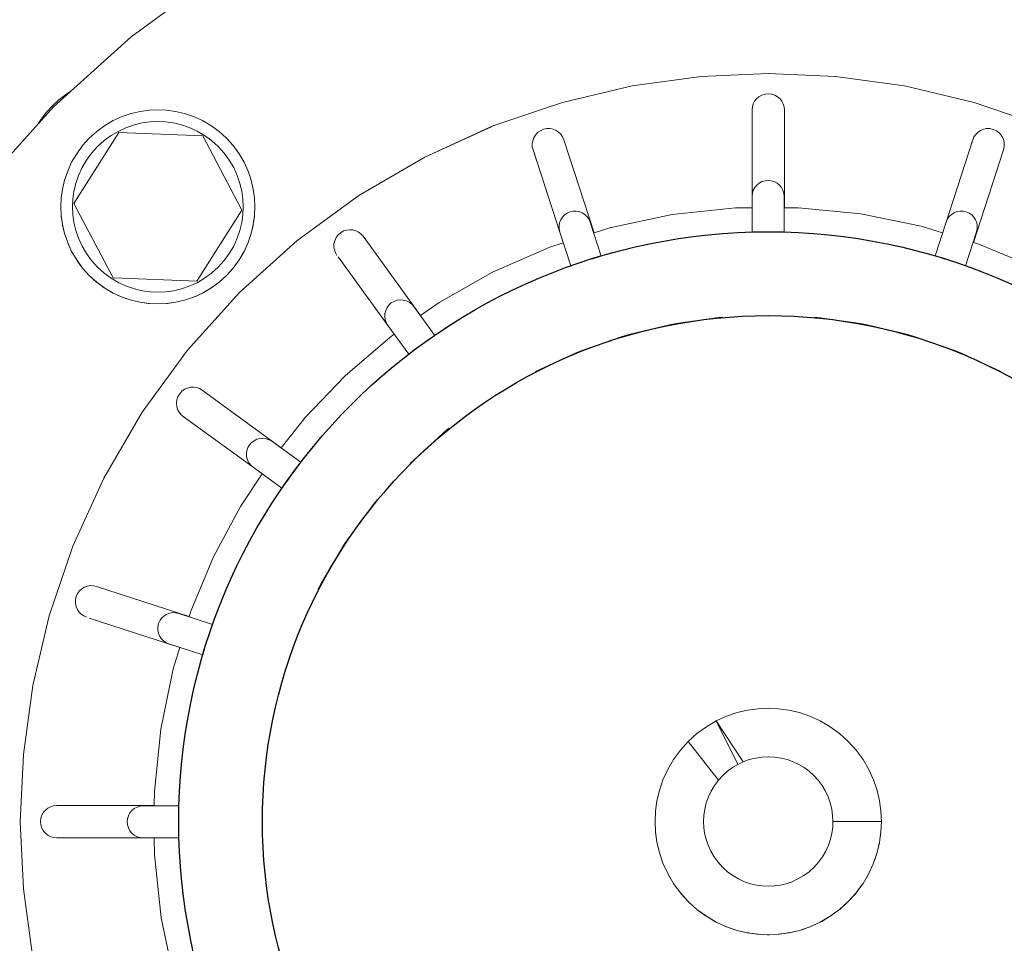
# Model space of a CAD drawing. Header units: millimetres. Extents: x -530 to 575, y -491 to 509.
# Tile 6 of 12: x -93 to 29, y -281 to -167. Entities that reach past the tile are written whole.
import ezdxf

# ---------------------------------------------------------------- set-up
doc = ezdxf.new("R2010")
doc.units = ezdxf.units.MM
doc.header["$MEASUREMENT"] = 0
doc.layers.add('MATERIAL 2', color=5, linetype='Continuous', true_color=0x0000ff)

msp = doc.modelspace()

# ---------------------------------------------------------------- linework, layer by layer
at = {"layer": 'MATERIAL 2', "color": 5, "linetype": 'Continuous', "lineweight": 0, "true_color": 0x0000ff}
for p, q in [((-78.79, -169.09), (-68.4, -161.51)), ((-88.39, -177.75), (-78.79, -169.09)), ((-16.83, -175.18), (-8.31, -174.01)), ((-8.31, -174.01), (0, -173.64)), ((0, -173.64), (8.31, -174.01)), ((8.31, -174.01), (16.83, -175.18)), ((-25.45, -177.21), (-16.83, -175.18)), ((16.83, -175.18), (25.45, -177.21)), ((-87.68, -176.85), (-86.75, -176.14)), ((-87.25, -176.53), (-87.55, -176.74)), ((-86.75, -176.14), (-86.3, -175.86)), ((-86.5, -175.98), (-86.75, -176.14)), ((-86.74, -176.14), (-86.75, -176.14)), ((-86.28, -175.85), (-86.5, -175.98)), ((-86.5, -175.98), (-86.5, -175.98)), ((-86.5, -175.98), (-86.5, -175.98)), ((-1.16, -176.51), (-1.46, -176.77)), ((-0.79, -176.31), (-1.16, -176.51)), ((-0.39, -176.18), (-0.79, -176.31)), ((0.02, -176.14), (-0.39, -176.18)), ((0.44, -176.19), (0.02, -176.14)), ((0.82, -176.32), (0.44, -176.19)), ((1.16, -176.52), (0.82, -176.32)), ((1.45, -176.76), (1.16, -176.52)), ((-97.04, -187.35), (-88.39, -177.75)), ((-89.29, -178.46), (-88.52, -177.62)), ((-88.52, -177.62), (-87.68, -176.85)), ((-88.52, -177.62), (-88.52, -177.62)), ((-88.52, -177.62), (-88.52, -177.62)), ((-87.55, -176.74), (-87.68, -176.85)), ((-87.68, -176.85), (-87.68, -176.85)), ((-87.55, -176.74), (-87.55, -176.74)), ((-34.05, -180.13), (-25.45, -177.21)), ((-1.96, -177.77), (-2, -178.14)), ((-1.86, -177.41), (-1.96, -177.77)), ((-1.7, -177.08), (-1.86, -177.41)), ((-1.46, -176.77), (-1.7, -177.08)), ((1.68, -177.05), (1.45, -176.76)), ((1.85, -177.38), (1.68, -177.05)), ((1.96, -177.75), (1.85, -177.38)), ((2, -178.14), (1.96, -177.75)), ((25.45, -177.21), (34.05, -180.13)), ((-90, -179.4), (-89.29, -178.46)), ((-89.4, -178.59), (-89.62, -178.89)), ((-89.4, -178.59), (-89.29, -178.46)), ((-89.4, -178.59), (-89.4, -178.59)), ((-89.29, -178.46), (-89.29, -178.46)), ((-79.9, -178.97), (-81, -179.47)), ((-78.79, -178.59), (-79.9, -178.97)), ((-77.67, -178.33), (-78.79, -178.59)), ((-76.56, -178.17), (-77.67, -178.33)), ((-75.49, -178.12), (-76.56, -178.17)), ((-74.41, -178.17), (-75.49, -178.12)), ((-73.3, -178.33), (-74.41, -178.17)), ((-72.18, -178.59), (-73.3, -178.33)), ((-71.07, -178.97), (-72.18, -178.59)), ((-69.97, -179.47), (-71.07, -178.97)), ((-2, -178.14), (-2, -188.84)), ((2, -190.23), (2, -178.14)), ((2, -178.14), (2, -178.14)), ((-90.17, -179.64), (-90.29, -179.86)), ((-90.28, -179.85), (-90, -179.4)), ((-90.17, -179.64), (-90, -179.4)), ((-90.17, -179.64), (-90.17, -179.64)), ((-90.17, -179.64), (-90.17, -179.64)), ((-90, -179.4), (-90, -179.4)), ((-82.05, -180.08), (-83.05, -180.81)), ((-81, -179.47), (-82.05, -180.08)), ((-78.39, -179.98), (-79.37, -180.32)), ((-77.41, -179.75), (-78.39, -179.98)), ((-76.43, -179.62), (-77.41, -179.75)), ((-75.49, -179.57), (-76.43, -179.62)), ((-74.54, -179.62), (-75.49, -179.57)), ((-73.57, -179.75), (-74.54, -179.62)), ((-72.58, -179.98), (-73.57, -179.75)), ((-71.6, -180.32), (-72.58, -179.98)), ((-68.92, -180.08), (-69.97, -179.47)), ((-67.92, -180.81), (-68.92, -180.08)), ((-42.48, -183.97), (-34.05, -180.13)), ((-34.15, -180.18), (-42.48, -183.97)), ((-85.87, -189.71), (-80.32, -180.93)), ((-83.05, -180.81), (-83.97, -181.64)), ((-81.26, -181.29), (-82.14, -181.93)), ((-80.33, -180.75), (-81.26, -181.29)), ((-79.37, -180.32), (-80.33, -180.75)), ((-80.32, -180.93), (-69.94, -181.34)), ((-70.64, -180.75), (-71.6, -180.32)), ((-69.71, -181.29), (-70.64, -180.75)), ((-69.94, -181.34), (-65.1, -190.54)), ((-68.84, -181.93), (-69.71, -181.29)), ((-67, -181.64), (-67.92, -180.81)), ((-28.8, -181.25), (-29, -181.6)), ((-28.52, -180.95), (-28.8, -181.25)), ((-28.17, -180.71), (-28.52, -180.95)), ((-27.79, -180.54), (-28.17, -180.71)), ((-27.38, -180.46), (-27.79, -180.54)), ((-26.97, -180.46), (-27.38, -180.46)), ((-26.59, -180.54), (-26.97, -180.46)), ((-26.24, -180.69), (-26.59, -180.54)), ((-25.94, -180.89), (-26.24, -180.69)), ((-25.67, -181.15), (-25.94, -180.89)), ((-25.45, -181.47), (-25.67, -181.15)), ((25.65, -181.18), (25.44, -181.48)), ((25.91, -180.92), (25.65, -181.18)), ((26.23, -180.7), (25.91, -180.92)), ((26.6, -180.54), (26.23, -180.7)), ((27, -180.46), (26.6, -180.54)), ((27.42, -180.46), (27, -180.46)), ((27.83, -180.55), (27.42, -180.46)), ((28.21, -180.73), (27.83, -180.55)), ((28.54, -180.97), (28.21, -180.73)), ((28.8, -181.26), (28.54, -180.97)), ((29, -181.58), (28.8, -181.26)), ((-84.8, -182.56), (-85.53, -183.56)), ((-83.97, -181.64), (-84.8, -182.56)), ((-82.14, -181.93), (-82.95, -182.66)), ((-68.03, -182.66), (-68.84, -181.93)), ((-66.17, -182.56), (-67, -181.64)), ((-65.44, -183.56), (-66.17, -182.56)), ((-29.13, -181.97), (-29.19, -182.33)), ((-29.19, -182.33), (-29.18, -182.7)), ((-29, -181.6), (-29.13, -181.97)), ((-25.29, -181.83), (-25.45, -181.47)), ((-21.55, -193.34), (-25.29, -181.83)), ((-25.29, -181.83), (-25.29, -181.83)), ((25.29, -181.83), (21.99, -192)), ((25.29, -181.83), (25.11, -182.39)), ((25.44, -181.48), (25.29, -181.83)), ((29.12, -181.93), (29, -181.58)), ((29.19, -182.29), (29.12, -181.93)), ((29.18, -182.68), (29.19, -182.29)), ((-85.53, -183.56), (-86.15, -184.61)), ((-83.68, -183.48), (-84.32, -184.35)), ((-82.95, -182.66), (-83.68, -183.48)), ((-67.3, -183.48), (-68.03, -182.66)), ((-66.66, -184.35), (-67.3, -183.48)), ((-64.83, -184.61), (-65.44, -183.56)), ((-29.18, -182.7), (-29.09, -183.07)), ((-29.09, -183.07), (-25.79, -193.24)), ((-29.09, -183.07), (-28.63, -184.5)), ((25.37, -194.53), (29.09, -183.07)), ((29.09, -183.07), (29.18, -182.68)), ((29.09, -183.07), (29.09, -183.07)), ((-86.15, -184.61), (-86.64, -185.71)), ((-84.32, -184.35), (-84.86, -185.28)), ((-66.11, -185.28), (-66.66, -184.35)), ((-64.33, -185.71), (-64.83, -184.61)), ((-50.62, -188.72), (-42.48, -183.97)), ((-42.48, -183.97), (-50.62, -188.72)), ((-86.64, -185.71), (-87.02, -186.82)), ((-85.3, -186.24), (-85.63, -187.22)), ((-84.86, -185.28), (-85.3, -186.24)), ((-65.68, -186.24), (-66.11, -185.28)), ((-65.34, -187.22), (-65.68, -186.24)), ((-63.95, -186.82), (-64.33, -185.71)), ((-87.02, -186.82), (-87.29, -187.94)), ((-85.63, -187.22), (-85.86, -188.2)), ((-65.11, -188.2), (-65.34, -187.22)), ((-63.69, -187.94), (-63.95, -186.82)), ((-1.67, -187.74), (-1.42, -187.43)), ((-1.42, -187.43), (-1.12, -187.19)), ((-1.12, -187.19), (-0.78, -187.01)), ((-0.78, -187.01), (-0.4, -186.89)), ((-0.4, -186.89), (-0.02, -186.85)), ((-0.02, -186.85), (0.37, -186.89)), ((0.37, -186.89), (0.74, -187.01)), ((0.74, -187.01), (1.08, -187.19)), ((1.08, -187.19), (1.39, -187.43)), ((1.39, -187.43), (1.63, -187.74)), ((-87.29, -187.94), (-87.44, -189.05)), ((-85.86, -188.2), (-85.99, -189.18)), ((-64.98, -189.18), (-65.11, -188.2)), ((-63.54, -189.05), (-63.69, -187.94)), ((-58.3, -194.33), (-50.62, -188.72)), ((-2, -188.84), (-1.96, -188.45)), ((-1.96, -188.45), (-1.85, -188.08)), ((-1.85, -188.08), (-1.67, -187.74)), ((1.63, -187.74), (1.82, -188.08)), ((1.82, -188.08), (1.93, -188.45)), ((1.93, -188.45), (1.97, -188.84)), ((-87.44, -189.05), (-87.49, -190.12)), ((-85.99, -189.18), (-86.04, -190.12)), ((-81.03, -198.91), (-85.87, -189.71)), ((-64.94, -190.12), (-64.98, -189.18)), ((-63.49, -190.12), (-63.54, -189.05)), ((-2, -193.25), (-2, -188.84)), ((1.97, -188.84), (1.97, -193.25)), ((-87.49, -190.12), (-87.44, -191.2)), ((-86.04, -190.12), (-85.99, -191.07)), ((-85.99, -191.07), (-85.86, -192.04)), ((-65.1, -190.54), (-70.65, -199.32)), ((-65.11, -192.04), (-64.98, -191.07)), ((-64.98, -191.07), (-64.94, -190.12)), ((-63.54, -191.2), (-63.49, -190.12)), ((-25.46, -191.4), (-25.19, -191.12)), ((-25.19, -191.12), (-24.87, -190.9)), ((-24.87, -190.9), (-24.52, -190.74)), ((-24.52, -190.74), (-24.14, -190.66)), ((-24.14, -190.66), (-23.75, -190.65)), ((-23.75, -190.65), (-23.37, -190.72)), ((-23.37, -190.72), (-23, -190.86)), ((-23, -190.86), (-22.68, -191.07)), ((-22.68, -191.07), (-22.4, -191.34)), ((-19.58, -192.7), (-11.89, -191.07)), ((-11.89, -191.07), (-4.07, -190.25)), ((-4.07, -190.25), (-2, -190.24)), ((2, -190.23), (3.74, -190.23)), ((3.74, -190.23), (11.44, -191)), ((11.44, -191), (18.9, -192.53)), ((22.36, -191.33), (22.64, -191.06)), ((22.64, -191.06), (22.97, -190.85)), ((22.97, -190.85), (23.33, -190.71)), ((23.33, -190.71), (23.72, -190.64)), ((23.72, -190.64), (24.1, -190.65)), ((24.1, -190.65), (24.48, -190.73)), ((24.48, -190.73), (24.84, -190.89)), ((24.84, -190.89), (25.16, -191.11)), ((25.16, -191.11), (25.43, -191.39)), ((-87.44, -191.2), (-87.29, -192.31)), ((-87.43, -191.26), (-87.44, -191.2)), ((-87.43, -191.26), (-87.43, -191.26)), ((-87.43, -191.26), (-87.29, -192.31)), ((-87.43, -191.26), (-87.43, -191.26)), ((-87.29, -192.31), (-87.02, -193.43)), ((-87.27, -192.41), (-87.29, -192.31)), ((-85.86, -192.04), (-85.63, -193.03)), ((-65.34, -193.03), (-65.11, -192.04)), ((-63.95, -193.43), (-63.69, -192.31)), ((-63.71, -192.41), (-63.69, -192.31)), ((-63.69, -192.31), (-63.54, -191.2)), ((-63.54, -191.26), (-63.69, -192.31)), ((-63.54, -191.26), (-63.54, -191.2)), ((-63.54, -191.26), (-63.54, -191.26)), ((-63.54, -191.26), (-63.54, -191.26)), ((-25.88, -192.47), (-25.81, -192.09)), ((-25.81, -192.09), (-25.67, -191.73)), ((-25.67, -191.73), (-25.46, -191.4)), ((-22.4, -191.34), (-22.17, -191.66)), ((-22.17, -191.66), (-22.02, -192.01)), ((-22.02, -192.01), (-20.65, -196.21)), ((20.62, -196.2), (21.99, -192)), ((21.99, -192), (22.14, -191.65)), ((22.14, -191.65), (22.36, -191.33)), ((25.43, -191.39), (25.64, -191.72)), ((25.64, -191.72), (25.78, -192.08)), ((25.78, -192.08), (25.85, -192.46)), ((-87.27, -192.41), (-87.27, -192.41)), ((-87.27, -192.41), (-87.02, -193.43)), ((-87.27, -192.41), (-87.27, -192.41)), ((-87.02, -193.43), (-86.64, -194.54)), ((-86.98, -193.56), (-87.02, -193.43)), ((-86.98, -193.56), (-86.98, -193.56)), ((-86.98, -193.56), (-86.64, -194.54)), ((-86.98, -193.56), (-86.98, -193.56)), ((-85.63, -193.03), (-85.3, -194.01)), ((-65.68, -194.01), (-65.34, -193.03)), ((-64.33, -194.54), (-63.95, -193.43)), ((-63.99, -193.56), (-64.33, -194.54)), ((-63.99, -193.56), (-63.95, -193.43)), ((-63.99, -193.56), (-63.99, -193.56)), ((-63.99, -193.56), (-63.99, -193.56)), ((-63.71, -192.41), (-63.95, -193.43)), ((-63.71, -192.41), (-63.71, -192.41)), ((-63.71, -192.41), (-63.71, -192.41)), ((-53.19, -193.59), (-53.45, -193.93)), ((-52.88, -193.32), (-53.19, -193.59)), ((-52.52, -193.11), (-52.88, -193.32)), ((-52.13, -192.99), (-52.52, -193.11)), ((-51.74, -192.95), (-52.13, -192.99)), ((-51.36, -192.98), (-51.74, -192.95)), ((-51.01, -193.08), (-51.36, -192.98)), ((-50.68, -193.24), (-51.01, -193.08)), ((-50.37, -193.48), (-50.68, -193.24)), ((-50.11, -193.77), (-50.37, -193.48)), ((-25.87, -192.86), (-25.88, -192.47)), ((-25.79, -193.24), (-25.87, -192.86)), ((-24.43, -197.43), (-25.79, -193.24)), ((-21.55, -193.34), (-19.58, -192.7)), ((-0.8, -193.25), (-2, -193.25)), ((1.97, -193.25), (0.81, -193.25)), ((1.97, -193.25), (1.97, -193.25)), ((18.9, -192.53), (21.55, -193.35)), ((25.76, -193.23), (24.4, -197.42)), ((25.84, -192.85), (25.76, -193.23)), ((25.85, -192.46), (25.84, -192.85)), ((-86.64, -194.54), (-86.15, -195.64)), ((-86.59, -194.68), (-86.64, -194.54)), ((-86.59, -194.68), (-86.59, -194.68)), ((-86.59, -194.68), (-86.15, -195.64)), ((-86.59, -194.68), (-86.59, -194.69)), ((-85.3, -194.01), (-84.86, -194.97)), ((-66.11, -194.97), (-65.68, -194.01)), ((-65.41, -200.73), (-58.3, -194.33)), ((-64.83, -195.64), (-64.33, -194.54)), ((-64.39, -194.68), (-64.83, -195.64)), ((-64.39, -194.68), (-64.33, -194.54)), ((-64.39, -194.69), (-64.39, -194.68)), ((-64.39, -194.68), (-64.39, -194.68)), ((-53.71, -194.7), (-53.72, -195.09)), ((-53.62, -194.31), (-53.71, -194.7)), ((-53.45, -193.93), (-53.62, -194.31)), ((-42.99, -203.57), (-50.11, -193.77)), ((-50.11, -193.77), (-50.11, -193.77)), ((-27.02, -195.1), (-25.36, -194.57)), ((25.37, -194.53), (26.03, -194.73)), ((26.03, -194.73), (32.74, -197.55)), ((-86.15, -195.64), (-85.53, -196.69)), ((-86.07, -195.77), (-86.15, -195.64)), ((-86.07, -195.77), (-86.07, -195.77)), ((-86.07, -195.77), (-85.53, -196.69)), ((-86.07, -195.77), (-86.07, -195.77)), ((-84.86, -194.97), (-84.32, -195.9)), ((-84.32, -195.9), (-83.68, -196.77)), ((-67.3, -196.77), (-66.66, -195.9)), ((-66.66, -195.9), (-66.11, -194.97)), ((-65.44, -196.69), (-64.83, -195.64)), ((-64.9, -195.77), (-65.44, -196.69)), ((-64.9, -195.77), (-64.83, -195.64)), ((-64.9, -195.77), (-64.9, -195.77)), ((-64.9, -195.77), (-64.9, -195.77)), ((-53.72, -195.09), (-53.66, -195.45)), ((-53.66, -195.45), (-53.53, -195.8)), ((-53.53, -195.8), (-53.34, -196.12)), ((-34.1, -198.22), (-27.02, -195.1)), ((-85.53, -196.69), (-84.8, -197.69)), ((-85.45, -196.81), (-85.53, -196.69)), ((-85.45, -196.81), (-85.45, -196.81)), ((-85.45, -196.81), (-84.8, -197.69)), ((-85.45, -196.81), (-85.45, -196.81)), ((-83.68, -196.77), (-82.95, -197.58)), ((-68.03, -197.58), (-67.3, -196.77)), ((-66.17, -197.69), (-65.44, -196.69)), ((-65.52, -196.81), (-66.17, -197.69)), ((-65.52, -196.81), (-65.44, -196.69)), ((-65.52, -196.81), (-65.52, -196.81)), ((-65.52, -196.81), (-65.52, -196.81)), ((-53.34, -196.12), (-53.34, -196.12)), ((-53.21, -196.3), (-46.26, -205.88)), ((-23.25, -197.05), (-24.43, -197.43)), ((-20.65, -196.21), (-21.82, -196.58)), ((-20.65, -196.21), (-20.65, -196.21)), ((21.84, -196.59), (20.62, -196.2)), ((24.4, -197.42), (23.26, -197.05)), ((-84.8, -197.69), (-83.97, -198.61)), ((-84.74, -197.77), (-84.8, -197.69)), ((-84.74, -197.77), (-84.74, -197.77)), ((-84.74, -197.77), (-83.97, -198.61)), ((-84.74, -197.77), (-84.73, -197.77)), ((-82.95, -197.58), (-82.14, -198.32)), ((-82.14, -198.32), (-81.26, -198.95)), ((-69.71, -198.95), (-68.84, -198.32)), ((-68.84, -198.32), (-68.03, -197.58)), ((-67, -198.61), (-66.17, -197.69)), ((-66.24, -197.77), (-67, -198.61)), ((-66.24, -197.77), (-66.17, -197.69)), ((-66.24, -197.77), (-66.24, -197.77)), ((-66.24, -197.77), (-66.24, -197.77)), ((-40.72, -201.97), (-34.1, -198.22)), ((24.4, -197.42), (24.4, -197.42)), ((-83.97, -198.61), (-83.05, -199.44)), ((-83.93, -198.65), (-83.97, -198.61)), ((-83.93, -198.65), (-83.93, -198.65)), ((-83.93, -198.65), (-83.06, -199.43)), ((-83.06, -199.43), (-83.05, -199.44)), ((-83.06, -199.43), (-83.06, -199.43)), ((-83.05, -199.44), (-82.05, -200.17)), ((-82.13, -200.12), (-83.05, -199.44)), ((-81.26, -198.95), (-80.33, -199.5)), ((-70.65, -199.32), (-81.03, -198.91)), ((-80.33, -199.5), (-79.37, -199.93)), ((-71.6, -199.93), (-70.64, -199.5)), ((-70.64, -199.5), (-69.71, -198.95)), ((-68.92, -200.17), (-67.92, -199.44)), ((-68.84, -200.12), (-67.92, -199.44)), ((-67.92, -199.44), (-67, -198.61)), ((-67.91, -199.43), (-67.92, -199.44)), ((-67.91, -199.43), (-67.04, -198.65)), ((-67.91, -199.43), (-67.91, -199.43)), ((-67.04, -198.65), (-67, -198.61)), ((-67.04, -198.65), (-67.04, -198.65)), ((-82.14, -200.11), (-82.13, -200.12)), ((-82.13, -200.12), (-82.05, -200.17)), ((-82.13, -200.12), (-82.13, -200.12)), ((-82.05, -200.17), (-81, -200.78)), ((-81.16, -200.7), (-82.05, -200.17)), ((-81.16, -200.7), (-81.16, -200.7)), ((-81.16, -200.7), (-81, -200.78)), ((-81.16, -200.7), (-81.16, -200.7)), ((-81, -200.78), (-79.9, -201.28)), ((-80.12, -201.19), (-81, -200.78)), ((-79.37, -199.93), (-78.39, -200.27)), ((-78.39, -200.27), (-77.41, -200.5)), ((-77.41, -200.5), (-76.43, -200.63)), ((-76.43, -200.63), (-75.49, -200.67)), ((-75.49, -200.67), (-74.54, -200.63)), ((-74.54, -200.63), (-73.57, -200.5)), ((-73.57, -200.5), (-72.58, -200.27)), ((-72.58, -200.27), (-71.6, -199.93)), ((-71.81, -207.84), (-65.41, -200.73)), ((-71.07, -201.28), (-69.97, -200.78)), ((-70.85, -201.19), (-69.97, -200.78)), ((-69.97, -200.78), (-68.92, -200.17)), ((-69.82, -200.7), (-69.97, -200.78)), ((-69.82, -200.7), (-68.92, -200.17)), ((-69.82, -200.7), (-69.82, -200.7)), ((-69.82, -200.7), (-69.81, -200.7)), ((-68.84, -200.12), (-68.92, -200.17)), ((-68.84, -200.12), (-68.83, -200.11)), ((-68.84, -200.12), (-68.84, -200.12)), ((-80.12, -201.19), (-80.12, -201.19)), ((-80.12, -201.19), (-79.9, -201.28)), ((-80.12, -201.19), (-80.12, -201.19)), ((-79.9, -201.28), (-78.79, -201.66)), ((-79.02, -201.59), (-79.9, -201.28)), ((-79.02, -201.59), (-79.02, -201.59)), ((-79.02, -201.59), (-78.79, -201.66)), ((-79.02, -201.59), (-79.02, -201.59)), ((-78.79, -201.66), (-77.67, -201.92)), ((-77.87, -201.88), (-78.79, -201.66)), ((-77.87, -201.88), (-77.87, -201.88)), ((-77.87, -201.88), (-77.67, -201.92)), ((-77.87, -201.88), (-77.87, -201.88)), ((-77.67, -201.92), (-76.56, -202.08)), ((-76.69, -202.06), (-77.67, -201.92)), ((-76.69, -202.06), (-76.69, -202.06)), ((-76.69, -202.06), (-76.56, -202.08)), ((-76.69, -202.06), (-76.69, -202.06)), ((-76.56, -202.08), (-75.49, -202.12)), ((-75.49, -202.12), (-74.41, -202.08)), ((-74.41, -202.08), (-73.3, -201.92)), ((-74.28, -202.06), (-74.41, -202.08)), ((-74.28, -202.06), (-73.3, -201.92)), ((-74.28, -202.06), (-74.28, -202.06)), ((-74.28, -202.06), (-74.28, -202.06)), ((-73.3, -201.92), (-72.18, -201.66)), ((-73.1, -201.88), (-73.3, -201.92)), ((-73.1, -201.88), (-72.18, -201.66)), ((-73.1, -201.88), (-73.1, -201.88)), ((-73.1, -201.88), (-73.1, -201.88)), ((-72.18, -201.66), (-71.07, -201.28)), ((-71.95, -201.59), (-72.18, -201.66)), ((-71.95, -201.59), (-71.07, -201.28)), ((-71.95, -201.59), (-71.95, -201.59)), ((-71.95, -201.59), (-71.95, -201.59)), ((-70.85, -201.19), (-71.07, -201.28)), ((-70.85, -201.19), (-70.85, -201.19)), ((-70.85, -201.19), (-70.85, -201.19)), ((-46.91, -202.26), (-46.62, -202.01)), ((-46.62, -202.01), (-46.28, -201.81)), ((-46.28, -201.81), (-45.91, -201.68)), ((-45.91, -201.68), (-45.53, -201.63)), ((-45.53, -201.63), (-45.14, -201.65)), ((-45.14, -201.65), (-44.76, -201.75)), ((-44.76, -201.75), (-44.41, -201.92)), ((-44.41, -201.92), (-44.1, -202.15)), ((-42.99, -203.57), (-40.72, -201.97)), ((-47.43, -203.69), (-47.41, -203.3)), ((-47.41, -203.3), (-47.31, -202.92)), ((-47.31, -202.92), (-47.14, -202.57)), ((-47.14, -202.57), (-46.91, -202.26)), ((-44.1, -202.15), (-43.85, -202.45)), ((-43.85, -202.45), (-41.25, -206.01)), ((-47.38, -204.07), (-47.43, -203.69)), ((-47.25, -204.44), (-47.38, -204.07)), ((-47.05, -204.78), (-47.25, -204.44)), ((-11.4, -204.54), (-17.24, -205.91)), ((-11.4, -204.54), (-12.22, -204.7)), ((-5.63, -203.75), (-11.4, -204.54)), ((-11.4, -204.54), (-6.14, -203.8)), ((-5.63, -203.75), (-6.14, -203.8)), ((6.14, -203.8), (5.63, -203.75)), ((11.4, -204.54), (5.63, -203.75)), ((6.14, -203.8), (11.4, -204.54)), ((12.22, -204.7), (11.4, -204.54)), ((17.24, -205.91), (11.4, -204.54)), ((-44.46, -208.34), (-47.05, -204.78)), ((-47.05, -204.78), (-47.05, -204.78)), ((-17.24, -205.91), (-12.22, -204.7)), ((12.22, -204.7), (17.24, -205.91)), ((-52.33, -211.02), (-46.82, -206.27)), ((-46.82, -206.27), (-46.26, -205.88)), ((-41.25, -206.01), (-42.24, -206.73)), ((-41.25, -206.01), (-41.25, -206.01)), ((-17.24, -205.91), (-23.06, -207.89)), ((-23.06, -207.89), (-18.18, -206.19)), ((-17.24, -205.91), (-18.18, -206.19)), ((18.18, -206.19), (17.24, -205.91)), ((23.06, -207.89), (17.24, -205.91)), ((18.18, -206.19), (23.06, -207.89)), ((-77.42, -215.52), (-71.81, -207.84)), ((-43.5, -207.64), (-44.46, -208.34)), ((-23.06, -207.89), (-28.77, -210.49)), ((-23.06, -207.89), (-23.97, -208.27)), ((23.97, -208.27), (23.06, -207.89)), ((28.77, -210.49), (23.06, -207.89)), ((-28.77, -210.49), (-23.97, -208.27)), ((23.97, -208.27), (28.77, -210.49)), ((-57.22, -216.12), (-52.33, -211.02)), ((-72.51, -212.91), (-72.79, -213.22)), ((-72.18, -212.68), (-72.51, -212.91)), ((-71.82, -212.52), (-72.18, -212.68)), ((-71.46, -212.43), (-71.82, -212.52)), ((-71.09, -212.42), (-71.46, -212.43)), ((-70.72, -212.47), (-71.09, -212.42)), ((-70.35, -212.6), (-70.72, -212.47)), ((-70.02, -212.8), (-70.35, -212.6)), ((-60.24, -219.9), (-70.02, -212.8)), ((-70.02, -212.8), (-70.02, -212.8)), ((-73.14, -213.98), (-73.19, -214.39)), ((-73.01, -213.58), (-73.14, -213.98)), ((-72.79, -213.22), (-73.01, -213.58)), ((-82.16, -223.65), (-77.42, -215.52)), ((-73.19, -214.39), (-73.16, -214.79)), ((-73.16, -214.79), (-73.05, -215.16)), ((-73.05, -215.16), (-72.87, -215.5)), ((-72.87, -215.5), (-72.65, -215.78)), ((-72.65, -215.78), (-72.37, -216.03)), ((-72.37, -216.03), (-63.71, -222.32)), ((-72.37, -216.03), (-69.95, -217.79)), ((-60.24, -219.9), (-57.22, -216.12)), ((-39.48, -217.5), (-44.3, -221.84)), ((-44.3, -221.84), (-39.74, -217.71)), ((-39.48, -217.5), (-39.74, -217.71)), ((-63.89, -219.26), (-63.58, -219.03)), ((-63.58, -219.03), (-63.23, -218.86)), ((-63.23, -218.86), (-62.86, -218.76)), ((-62.86, -218.76), (-62.47, -218.73)), ((-62.47, -218.73), (-62.09, -218.79)), ((-62.09, -218.79), (-61.72, -218.91)), ((-61.72, -218.91), (-61.38, -219.11)), ((-61.38, -219.11), (-57.82, -221.7)), ((-64.53, -220.64), (-64.48, -220.25)), ((-64.48, -220.25), (-64.35, -219.89)), ((-64.35, -219.89), (-64.15, -219.55)), ((-64.15, -219.55), (-63.89, -219.26)), ((-64.51, -221.03), (-64.53, -220.64)), ((-64.41, -221.4), (-64.51, -221.03)), ((-64.24, -221.75), (-64.41, -221.4)), ((-64, -222.06), (-64.24, -221.75)), ((-63.71, -222.32), (-64, -222.06)), ((-60.15, -224.91), (-63.71, -222.32)), ((-57.82, -221.7), (-58.76, -223)), ((-57.82, -221.7), (-57.82, -221.7)), ((-86, -232.09), (-82.16, -223.65)), ((-65.25, -227.17), (-62.59, -223.14)), ((-59.17, -223.57), (-60.15, -224.91)), ((-68.59, -233.4), (-65.25, -227.17)), ((-48.63, -226.65), (-52.43, -231.86)), ((-48.63, -226.65), (-52.07, -231.35)), ((-52.43, -231.86), (-52.07, -231.35)), ((-88.93, -240.69), (-86, -232.09)), ((-52.43, -231.86), (-55.65, -237.37)), ((-52.43, -231.86), (-55.24, -236.61)), ((-71.4, -240.11), (-68.59, -233.4)), ((-84.88, -237.34), (-85.17, -237.6)), ((-84.55, -237.14), (-84.88, -237.34)), ((-84.21, -237.02), (-84.55, -237.14)), ((-83.85, -236.95), (-84.21, -237.02)), ((-83.46, -236.96), (-83.85, -236.95)), ((-83.07, -237.04), (-83.46, -236.96)), ((-71.61, -240.77), (-83.07, -237.04)), ((-83.07, -237.04), (-83.07, -237.04)), ((-55.65, -237.37), (-55.24, -236.61)), ((-85.58, -238.31), (-85.68, -238.72)), ((-85.41, -237.93), (-85.58, -238.31)), ((-85.17, -237.6), (-85.41, -237.93)), ((-85.68, -238.72), (-85.68, -239.13)), ((-85.68, -239.13), (-85.6, -239.54)), ((-85.6, -239.54), (-85.44, -239.91)), ((-90.95, -249.31), (-88.93, -240.69)), ((-85.44, -239.91), (-85.22, -240.23)), ((-85.22, -240.23), (-84.96, -240.49)), ((-84.96, -240.49), (-84.65, -240.7)), ((-84.65, -240.7), (-84.31, -240.85)), ((-84.31, -240.85), (-84.31, -240.85)), ((-83.97, -240.96), (-72.79, -244.59)), ((-75.25, -241.3), (-75.03, -240.98)), ((-75.03, -240.98), (-74.75, -240.71)), ((-74.75, -240.71), (-74.42, -240.5)), ((-74.42, -240.5), (-74.06, -240.36)), ((-74.06, -240.36), (-73.68, -240.29)), ((-73.68, -240.29), (-73.29, -240.3)), ((-73.29, -240.3), (-72.91, -240.38)), ((-72.91, -240.38), (-68.72, -241.74)), ((-71.61, -240.77), (-71.4, -240.11)), ((-75.5, -242.42), (-75.49, -242.03)), ((-75.49, -242.03), (-75.41, -241.65)), ((-75.41, -241.65), (-75.25, -241.3)), ((-68.72, -241.74), (-68.96, -242.5)), ((-68.72, -241.74), (-68.72, -241.74)), ((-75.43, -242.81), (-75.5, -242.42)), ((-75.29, -243.17), (-75.43, -242.81)), ((-75.08, -243.49), (-75.29, -243.17)), ((-74.81, -243.77), (-75.08, -243.49)), ((-74.49, -244), (-74.81, -243.77)), ((-74.14, -244.15), (-74.49, -244)), ((-69.94, -245.52), (-74.14, -244.15)), ((-74.14, -244.15), (-74.14, -244.15)), ((-73.61, -247.24), (-72.79, -244.59)), ((-69.72, -244.84), (-69.94, -245.52)), ((-75.13, -254.7), (-73.61, -247.24)), ((-92.12, -257.83), (-90.95, -249.31)), ((-5.15, -253.09), (-6.43, -253.67)), ((-3.85, -252.65), (-5.15, -253.09)), ((-2.55, -252.34), (-3.85, -252.65)), ((-1.26, -252.16), (-2.55, -252.34)), ((0, -252.11), (-1.26, -252.16)), ((1.26, -252.16), (0, -252.11)), ((2.55, -252.34), (1.26, -252.16)), ((3.85, -252.65), (2.55, -252.34)), ((5.15, -253.09), (3.85, -252.65)), ((6.43, -253.67), (5.15, -253.09)), ((-7.66, -254.39), (-8.82, -255.24)), ((-6.43, -253.67), (-7.66, -254.39)), ((-3.09, -258.73), (-6.43, -253.67)), ((-6.43, -253.67), (-3.78, -259.06)), ((7.66, -254.39), (6.43, -253.67)), ((8.82, -255.24), (7.66, -254.39)), ((-75.91, -262.39), (-75.13, -254.7)), ((-8.82, -255.24), (-9.9, -256.21)), ((9.9, -256.21), (8.82, -255.24)), ((-9.9, -256.21), (-10.87, -257.28)), ((-6.17, -261.01), (-9.9, -256.21)), ((10.87, -257.28), (9.9, -256.21)), ((-92.5, -266.14), (-92.12, -257.83)), ((-10.87, -257.28), (-11.72, -258.45)), ((0, -258.11), (-0.8, -258.15)), ((0.8, -258.15), (0, -258.11)), ((11.72, -258.45), (10.87, -257.28)), ((-11.72, -258.45), (-12.44, -259.68)), ((-3.78, -259.06), (-4.43, -259.44)), ((-3.09, -258.73), (-3.78, -259.06)), ((-2.36, -258.46), (-3.09, -258.73)), ((-1.59, -258.27), (-2.36, -258.46)), ((-0.8, -258.15), (-1.59, -258.27)), ((1.59, -258.27), (0.8, -258.15)), ((2.36, -258.46), (1.59, -258.27)), ((3.09, -258.73), (2.36, -258.46)), ((3.78, -259.06), (3.09, -258.73)), ((4.43, -259.44), (3.78, -259.06)), ((12.44, -259.68), (11.72, -258.45)), ((-12.44, -259.68), (-13.02, -260.95)), ((-5.63, -260.42), (-6.17, -261.01)), ((-5.05, -259.9), (-5.63, -260.42)), ((-4.43, -259.44), (-5.05, -259.9)), ((5.05, -259.9), (4.43, -259.44)), ((5.63, -260.42), (5.05, -259.9)), ((6.17, -261.01), (5.63, -260.42)), ((13.02, -260.95), (12.44, -259.68)), ((-13.02, -260.95), (-13.46, -262.26)), ((-6.64, -261.65), (-7.06, -262.34)), ((-6.17, -261.01), (-6.64, -261.65)), ((6.65, -261.65), (6.17, -261.01)), ((7.06, -262.34), (6.65, -261.65)), ((13.46, -262.26), (13.02, -260.95)), ((-75.95, -264.14), (-75.91, -262.39)), ((-13.46, -262.26), (-13.77, -263.56)), ((-7.06, -262.34), (-7.4, -263.07)), ((7.4, -263.07), (7.06, -262.34)), ((13.77, -263.56), (13.46, -262.26)), ((-88.39, -264.18), (-88.76, -264.29)), ((-88, -264.14), (-88.39, -264.18)), ((-75.95, -264.14), (-88, -264.14)), ((-88, -264.14), (-88, -264.14)), ((-78.06, -264.32), (-77.69, -264.21)), ((-77.69, -264.21), (-77.3, -264.17)), ((-77.3, -264.17), (-72.89, -264.17)), ((-72.89, -264.17), (-72.89, -264.17)), ((-72.89, -264.17), (-72.89, -265.3)), ((-13.77, -263.56), (-13.94, -264.85)), ((-7.67, -263.82), (-7.85, -264.58)), ((-7.4, -263.07), (-7.67, -263.82)), ((7.67, -263.82), (7.4, -263.07)), ((7.85, -264.58), (7.67, -263.82)), ((13.94, -264.85), (13.77, -263.56)), ((-89.82, -265.32), (-89.95, -265.7)), ((-89.62, -264.97), (-89.82, -265.32)), ((-89.38, -264.69), (-89.62, -264.97)), ((-89.09, -264.46), (-89.38, -264.69)), ((-88.76, -264.29), (-89.09, -264.46)), ((-79.25, -265.77), (-79.13, -265.4)), ((-79.13, -265.4), (-78.95, -265.05)), ((-78.95, -265.05), (-78.7, -264.75)), ((-78.7, -264.75), (-78.4, -264.51)), ((-78.4, -264.51), (-78.06, -264.32)), ((-13.94, -264.85), (-14, -266.11)), ((-7.96, -265.35), (-8, -266.11)), ((-7.85, -264.58), (-7.96, -265.35)), ((7.96, -265.35), (7.85, -264.58)), ((8, -266.11), (7.96, -265.35)), ((14, -266.11), (13.94, -264.85)), ((-92.12, -274.45), (-92.5, -266.14)), ((-89.95, -265.7), (-90, -266.11)), ((-90, -266.11), (-89.96, -266.53)), ((-89.96, -266.53), (-89.83, -266.93)), ((-79.28, -266.16), (-79.25, -265.77)), ((-79.25, -266.54), (-79.28, -266.16)), ((-79.13, -266.91), (-79.25, -266.54)), ((-14, -266.11), (-13.94, -267.37)), ((-8, -266.11), (-7.97, -266.83)), ((7.97, -266.83), (8, -266.11)), ((14, -266.11), (8, -266.11)), ((13.94, -267.37), (14, -266.11)), ((-89.83, -266.93), (-89.63, -267.29)), ((-89.63, -267.29), (-89.36, -267.6)), ((-89.36, -267.6), (-89.06, -267.84)), ((-89.06, -267.84), (-88.72, -268)), ((-78.95, -267.26), (-79.13, -266.91)), ((-78.7, -267.56), (-78.95, -267.26)), ((-78.4, -267.8), (-78.7, -267.56)), ((-78.06, -267.99), (-78.4, -267.8)), ((-72.89, -266.77), (-72.89, -268.14)), ((-13.94, -267.37), (-13.77, -268.65)), ((-13.94, -267.43), (-13.94, -267.37)), ((-13.94, -267.43), (-13.94, -267.43)), ((-13.94, -267.43), (-13.77, -268.65)), ((-13.94, -267.43), (-13.94, -267.43)), ((-7.97, -266.83), (-7.87, -267.56)), ((-7.87, -267.56), (-7.69, -268.31)), ((7.69, -268.31), (7.87, -267.56)), ((7.87, -267.56), (7.97, -266.83)), ((13.77, -268.65), (13.94, -267.37)), ((13.94, -267.43), (13.77, -268.65)), ((13.94, -267.43), (13.94, -267.37)), ((13.94, -267.43), (13.94, -267.43)), ((13.94, -267.43), (13.94, -267.43)), ((-88.72, -268), (-88.37, -268.1)), ((-88.37, -268.1), (-88, -268.14)), ((-88, -268.14), (-77.3, -268.14)), ((-77.69, -268.1), (-78.06, -267.99)), ((-77.3, -268.14), (-77.69, -268.1)), ((-72.89, -268.14), (-77.3, -268.14)), ((-75.89, -270.21), (-75.95, -268.14)), ((-13.77, -268.65), (-13.46, -269.96)), ((-13.74, -268.78), (-13.77, -268.65)), ((-13.74, -268.78), (-13.74, -268.78)), ((-13.74, -268.78), (-13.46, -269.96)), ((-13.74, -268.78), (-13.74, -268.78)), ((-7.69, -268.31), (-7.44, -269.05)), ((-7.44, -269.05), (-7.11, -269.78)), ((7.11, -269.78), (7.44, -269.05)), ((7.44, -269.05), (7.69, -268.31)), ((13.46, -269.96), (13.77, -268.65)), ((13.74, -268.78), (13.46, -269.96)), ((13.74, -268.78), (13.77, -268.65)), ((13.74, -268.78), (13.74, -268.78)), ((13.74, -268.78), (13.74, -268.78)), ((-75.06, -278.03), (-75.89, -270.21)), ((-13.46, -269.96), (-13.02, -271.26)), ((-13.41, -270.11), (-13.46, -269.96)), ((-13.41, -270.11), (-13.41, -270.11)), ((-13.41, -270.11), (-13.02, -271.26)), ((-13.41, -270.11), (-13.41, -270.11)), ((-7.11, -269.78), (-6.7, -270.49)), ((6.7, -270.49), (7.11, -269.78)), ((13.02, -271.26), (13.46, -269.96)), ((13.41, -270.11), (13.02, -271.26)), ((13.41, -270.11), (13.46, -269.96)), ((13.41, -270.11), (13.41, -270.11)), ((13.41, -270.11), (13.41, -270.11)), ((-13.02, -271.26), (-12.44, -272.54)), ((-12.95, -271.43), (-13.02, -271.26)), ((-12.95, -271.43), (-12.95, -271.43)), ((-12.95, -271.43), (-12.44, -272.54)), ((-12.95, -271.43), (-12.95, -271.43)), ((-6.7, -270.49), (-6.21, -271.15)), ((-6.21, -271.15), (-5.66, -271.76)), ((5.66, -271.76), (6.21, -271.15)), ((6.21, -271.15), (6.7, -270.49)), ((12.44, -272.54), (13.02, -271.26)), ((12.95, -271.43), (12.44, -272.54)), ((12.95, -271.43), (13.02, -271.26)), ((12.95, -271.43), (12.95, -271.43)), ((12.95, -271.43), (12.95, -271.43)), ((-12.44, -272.54), (-11.72, -273.77)), ((-12.35, -272.7), (-12.44, -272.54)), ((-12.35, -272.7), (-12.35, -272.7)), ((-12.35, -272.7), (-11.72, -273.77)), ((-12.35, -272.7), (-12.35, -272.7)), ((-5.66, -271.76), (-5.04, -272.32)), ((-5.04, -272.32), (-4.38, -272.8)), ((4.38, -272.8), (5.04, -272.32)), ((5.04, -272.32), (5.66, -271.76)), ((11.72, -273.77), (12.44, -272.54)), ((12.35, -272.7), (11.72, -273.77)), ((12.35, -272.7), (12.44, -272.54)), ((12.35, -272.7), (12.35, -272.7)), ((12.35, -272.7), (12.35, -272.7)), ((-11.72, -273.77), (-10.87, -274.93)), ((-11.63, -273.9), (-11.72, -273.77)), ((-11.63, -273.9), (-11.63, -273.9)), ((-11.63, -273.9), (-10.87, -274.93)), ((-11.63, -273.9), (-11.63, -273.9)), ((-4.38, -272.8), (-3.67, -273.21)), ((-3.67, -273.21), (-2.94, -273.55)), ((-2.94, -273.55), (-2.2, -273.8)), ((-2.2, -273.8), (-1.46, -273.97)), ((1.46, -273.97), (2.2, -273.8)), ((2.2, -273.8), (2.94, -273.55)), ((2.94, -273.55), (3.67, -273.21)), ((3.67, -273.21), (4.38, -272.8)), ((10.87, -274.93), (11.72, -273.77)), ((11.63, -273.9), (10.87, -274.93)), ((11.63, -273.9), (11.72, -273.77)), ((11.63, -273.9), (11.63, -273.9)), ((11.63, -273.9), (11.63, -273.9)), ((-90.95, -282.97), (-92.12, -274.45)), ((-10.87, -274.93), (-9.9, -276.01)), ((-10.79, -275.03), (-10.87, -274.93)), ((-10.79, -275.03), (-10.79, -275.03)), ((-10.79, -275.03), (-9.9, -276.01)), ((-10.79, -275.03), (-10.79, -275.03)), ((-1.46, -273.97), (-0.72, -274.08)), ((-0.72, -274.08), (0, -274.11)), ((0, -274.11), (0.72, -274.08)), ((0.72, -274.08), (1.46, -273.97)), ((9.9, -276.01), (10.87, -274.93)), ((10.79, -275.03), (9.9, -276.01)), ((10.79, -275.03), (10.87, -274.93)), ((10.79, -275.03), (10.79, -275.03)), ((10.79, -275.03), (10.79, -275.03)), ((-9.9, -276.01), (-8.82, -276.98)), ((-9.85, -276.05), (-9.9, -276.01)), ((-9.85, -276.05), (-9.85, -276.05)), ((-9.85, -276.05), (-8.83, -276.97)), ((8.82, -276.98), (9.9, -276.01)), ((8.83, -276.97), (9.85, -276.05)), ((9.85, -276.05), (9.9, -276.01)), ((9.85, -276.05), (9.85, -276.05)), ((-8.83, -276.97), (-8.82, -276.98)), ((-8.83, -276.97), (-8.83, -276.97)), ((-8.82, -276.98), (-7.66, -277.83)), ((-7.75, -277.77), (-8.82, -276.98)), ((7.66, -277.83), (8.82, -276.98)), ((7.75, -277.77), (8.82, -276.98)), ((8.83, -276.97), (8.82, -276.98)), ((8.83, -276.97), (8.83, -276.97)), ((-73.43, -285.72), (-75.06, -278.03)), ((-7.76, -277.76), (-7.75, -277.77)), ((-7.75, -277.77), (-7.66, -277.83)), ((-7.75, -277.77), (-7.75, -277.77)), ((-7.66, -277.82), (-7.65, -277.84)), ((-7.66, -277.83), (-6.43, -278.54)), ((-6.62, -278.45), (-7.66, -277.83)), ((-7.65, -277.84), (-7.61, -277.86)), ((-6.62, -278.44), (-6.62, -278.45)), ((-6.62, -278.45), (-6.43, -278.54)), ((-6.62, -278.45), (-6.62, -278.45)), ((-6.43, -278.54), (-5.15, -279.12)), ((-5.41, -279.02), (-6.43, -278.54)), ((5.15, -279.12), (6.43, -278.54)), ((5.41, -279.02), (6.43, -278.54)), ((6.43, -278.54), (7.66, -277.83)), ((6.62, -278.45), (6.43, -278.54)), ((6.62, -278.45), (7.66, -277.83)), ((6.62, -278.45), (6.62, -278.44)), ((6.62, -278.45), (6.62, -278.45)), ((7.61, -277.86), (7.65, -277.84)), ((7.65, -277.84), (7.66, -277.82)), ((7.75, -277.77), (7.66, -277.83)), ((7.75, -277.77), (7.76, -277.76)), ((7.75, -277.77), (7.75, -277.77)), ((-5.41, -279.02), (-5.41, -279.02)), ((-5.41, -279.02), (-5.15, -279.12)), ((-5.41, -279.02), (-5.41, -279.02)), ((-5.19, -279.11), (-5.14, -279.13)), ((-5.15, -279.12), (-3.85, -279.57)), ((-4.13, -279.49), (-5.15, -279.12)), ((-5.14, -279.13), (-5.06, -279.16)), ((-4.13, -279.49), (-4.13, -279.49)), ((-4.13, -279.49), (-3.85, -279.57)), ((-4.13, -279.49), (-4.13, -279.49)), ((-3.85, -279.57), (-2.55, -279.87)), ((-2.79, -279.83), (-3.85, -279.57)), ((-2.79, -279.83), (-2.79, -279.83)), ((-2.79, -279.83), (-2.55, -279.87)), ((-2.79, -279.83), (-2.79, -279.83)), ((-2.61, -279.86), (-2.54, -279.88)), ((-2.55, -279.87), (-1.26, -280.05)), ((-1.4, -280.04), (-2.55, -279.87)), ((-2.54, -279.88), (-2.41, -279.89)), ((-1.4, -280.04), (-1.4, -280.04)), ((-1.4, -280.04), (-1.26, -280.05)), ((-1.4, -280.04), (-1.4, -280.04)), ((-1.26, -280.05), (0, -280.11)), ((0, -280.11), (1.26, -280.05)), ((1.26, -280.05), (2.55, -279.87)), ((1.4, -280.04), (1.26, -280.05)), ((1.4, -280.04), (2.55, -279.87)), ((1.4, -280.04), (1.4, -280.04)), ((1.4, -280.04), (1.4, -280.04)), ((2.41, -279.89), (2.54, -279.88)), ((2.54, -279.88), (2.61, -279.86)), ((2.55, -279.87), (3.85, -279.57)), ((2.79, -279.83), (2.55, -279.87)), ((2.79, -279.83), (3.85, -279.57)), ((2.79, -279.83), (2.79, -279.83)), ((2.79, -279.83), (2.79, -279.83)), ((3.85, -279.57), (5.15, -279.12)), ((4.13, -279.49), (3.85, -279.57)), ((4.13, -279.49), (5.15, -279.12)), ((4.13, -279.49), (4.13, -279.49)), ((4.13, -279.49), (4.13, -279.49)), ((5.06, -279.16), (5.14, -279.13)), ((5.14, -279.13), (5.19, -279.11)), ((5.41, -279.02), (5.15, -279.12)), ((5.41, -279.02), (5.41, -279.02)), ((5.41, -279.02), (5.41, -279.02)), ((-0.15, -280.1), (0, -280.11)), ((0, -280.11), (0.15, -280.1))]:
    msp.add_line(p, q, dxfattribs=at)
at = {"layer": 'MATERIAL 2'}
for radius in [72.9, 62.55]:
    msp.add_circle((0, -266.11), radius, dxfattribs=at)

doc.saveas('drawing.dxf')
